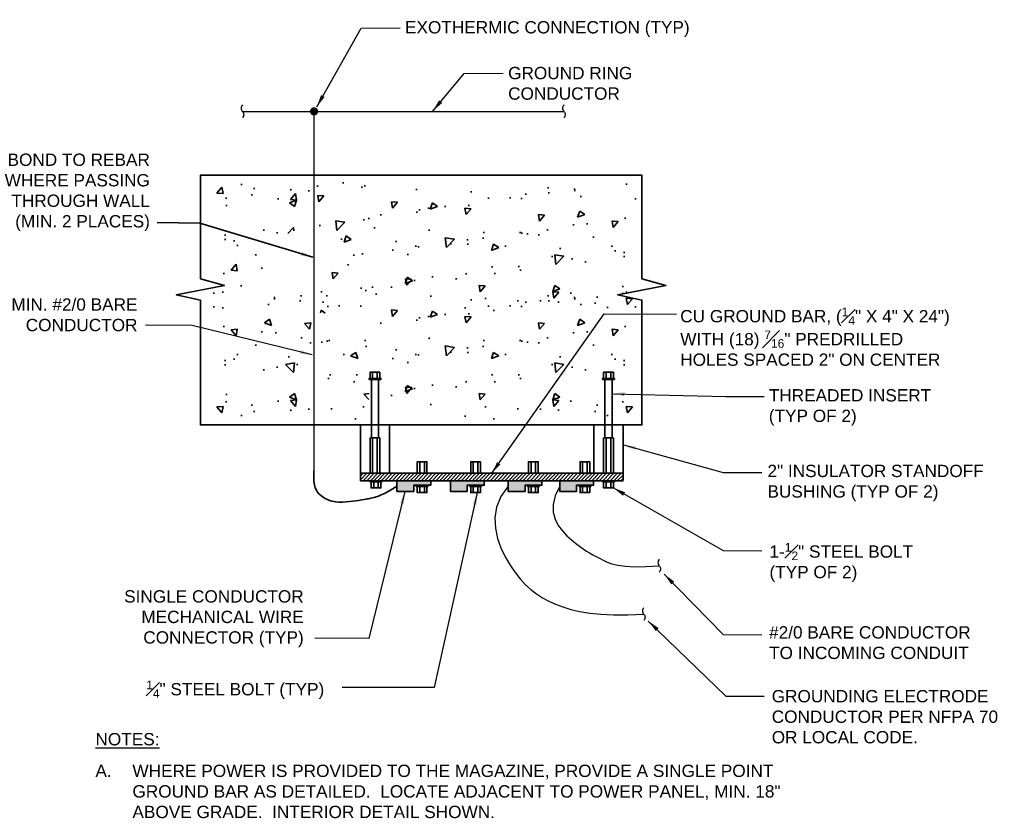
# Model space of a CAD drawing. Header units: inches. Extents: x 298 to 9722, y 170 to 7422.
# Tile 25 of 36: x 2262 to 2981, y 1304 to 1887. Entities that reach past the tile are written whole.
import ezdxf

# ---------------------------------------------------------------- set-up
doc = ezdxf.new("R2010")
doc.units = ezdxf.units.IN
doc.header["$MEASUREMENT"] = 0
doc.layers.add('E-ANNO-TEXT', color=7, linetype='Continuous', lineweight=25)
doc.layers.add('E-DETL-GRPH', color=7, linetype='Continuous', lineweight=35)
doc.styles.add('Arial8', font='arial.ttf', dxfattribs={"height": 0.125})
doc.styles.get("Standard").update_dxf_attribs({"font": 'arial.ttf'})
doc.dimstyles.new('3-16to1Dim8', dxfattribs={"dimtxt": 12, "dimasz": 0.0625, "dimexe": 0.0625, "dimexo": 0.0625, "dimgap": 0.03125, "dimtad": 1, "dimdec": 4, "dimlfac": 64, "dimzin": 3, "dimdsep": 46, "dimlunit": 4, "dimtxsty": 'Arial8', "dimcen": 0.09375, "dimclrd": 256, "dimclrt": 256, "dimadec": 0, "dimazin": 1, "dimtfac": 1, "dimtdec": 4, "dimtofl": 0, "dimtmove": 0, "dimatfit": 3, "dimfxl": 1, "dimfrac": 1, "dimtolj": 1, "dimtzin": 0, "dimlwd": -1, "dimarcsym": 0})

# ---------------------------------------------------------------- blocks, each defined once
blk = doc.blocks.new('Line Break-Big')
blk.add_lwpolyline([(0, 0.125, 0.414214), (0, 0, -0.414214), (0, -0.125)], format="xyb")

msp = doc.modelspace()

# ---------------------------------------------------------------- hatches: boundary and pattern name
at = {"layer": 'E-ANNO-TEXT'}
h = msp.add_hatch(color=0, dxfattribs=at)
edge = h.paths.add_edge_path()
edge.add_arc((2476.81582, 1820.21816), 3.02048, 0, 360)
at = {"layer": 'E-DETL-GRPH'}
h = msp.add_hatch(dxfattribs=at)
h.set_pattern_fill('AR-CONC', color=9, scale=7.48728, style=0)
h.set_pattern_definition([(50, (-520.03, 3013.875), (53.7033, -4.6984), [5.6155, -61.7701]), (355, (-520.03, 3013.875), (-10.3887, 56.3187), [4.4924, -49.41605]), (100.4514, (-515.553, 3013.483), (43.3146, 51.6203), [4.7724, -52.4965]), (46.1842, (-520.03, 3028.85), (79.9073, -12.3929), [8.4232, -92.655]), (96.6356, (-513.37, 3027.82), (69.9808, 72.935), [7.1586, -78.7447]), (351.1842, (-520.03, 3028.85), (69.9808, 72.935), [6.7386, -74.124]), (21, (-512.54, 3025.106), (44.6921, -30.1452), [5.6155, -61.7701]), (326, (-512.54, 3025.106), (18.2177, 54.294), [4.4924, -49.41605]), (71.4514, (-508.817, 3022.593), (62.9098, 24.1488), [4.7724, -52.4965]), (37.5, (-520.028, 3013.875), (0.91044, 24.9247), [0, -48.81707, 0, -50.16478, 0, -49.60323]), (7.5, (-520.028, 3013.875), (19.69675, 29.5307), [0, -28.6014, 0, -47.69397, 0, -18.90538]), (327.5, (-536.725, 3013.875), (39.96878, -1.68875), [0, -18.7182, 0, -58.40078, 0, -77.49335]), (317.5, (-544.212, 3013.875), (43.66478, 7.49514), [0, -24.33366, 0, -38.7841, 0, -55.0315])])
h.paths.add_polyline_path([(2490.60709, 1770.98619), (2402.63155, 1770.98619), (2402.25718, 1672.90282), (2406.74955, 1672.90282), (2419.10356, 1677.39519), (2438.94486, 1698.73394), (2450.9245, 1728.30869), (2485.74036, 1743.28325)])
h = msp.add_hatch(dxfattribs=at)
h.set_pattern_fill('AR-CONC', color=9, scale=7.48728, style=0)
h.set_pattern_definition([(230, (5635.06, 430.014), (-53.7033, 4.6984), [5.6155, -61.7701]), (175, (5635.06, 430.014), (10.3887, -56.3187), [4.4924, -49.41605]), (280.4514, (5630.584, 430.406), (-43.3146, -51.6203), [4.7724, -52.4965]), (226.1842, (5635.06, 415.04), (-79.9073, 12.3929), [8.4232, -92.655]), (276.6356, (5628.4, 416.07), (-69.9808, -72.935), [7.1586, -78.7447]), (171.1842, (5635.06, 415.04), (-69.9808, -72.935), [6.7386, -74.124]), (201, (5627.57, 418.783), (-44.6921, 30.1452), [5.6155, -61.7701]), (146, (5627.57, 418.783), (-18.2177, -54.294), [4.4924, -49.41605]), (251.4514, (5623.85, 421.296), (-62.9098, -24.1488), [4.7724, -52.4965]), (217.5, (5635.06, 430.014), (-0.91044, -24.9247), [0, -48.81707, 0, -50.16478, 0, -49.60323]), (187.5, (5635.06, 430.014), (-19.69675, -29.5307), [0, -28.6014, 0, -47.69397, 0, -18.90538]), (147.5, (5651.756, 430.014), (-39.96878, 1.68875), [0, -18.7182, 0, -58.40078, 0, -77.49335]), (137.5, (5659.243, 430.014), (-43.66478, -7.49514), [0, -24.33366, 0, -38.7841, 0, -55.0315])])
h.paths.add_polyline_path([(2624.42413, 1672.90282), (2712.39967, 1672.90282), (2712.77404, 1770.98619), (2708.28167, 1770.98619), (2689.63225, 1771.84542), (2640.66879, 1769.07738), (2478.82484, 1771.81922), (2478.25825, 1673.0019)])
h = msp.add_hatch(dxfattribs=at)
h.set_pattern_fill('AR-CONC', color=9, scale=7.48728, style=0)
h.set_pattern_definition([(310, (-520.03, 351.024), (53.7033, 4.6984), [5.6155, -61.7701]), (5, (-520.03, 351.024), (-10.3887, -56.3187), [4.4924, -49.41605]), (259.5486, (-515.553, 351.415), (43.3146, -51.6203), [4.7724, -52.4965]), (313.8158, (-520.03, 336.05), (79.9073, 12.3929), [8.4232, -92.655]), (263.3644, (-513.37, 337.08), (69.9808, -72.935), [7.1586, -78.7447]), (8.8158, (-520.03, 336.05), (69.9808, -72.935), [6.7386, -74.124]), (339, (-512.54, 339.793), (44.6921, 30.1452), [5.6155, -61.7701]), (34, (-512.54, 339.79), (18.2177, -54.294), [4.4924, -49.41605]), (288.5486, (-508.817, 342.305), (62.9098, -24.1488), [4.7724, -52.4965]), (322.5, (-520.028, 351.024), (0.91044, -24.9247), [0, -48.81707, 0, -50.16478, 0, -49.60323]), (352.5, (-520.028, 351.024), (19.69675, -29.5307), [0, -28.6014, 0, -47.69397, 0, -18.90538]), (32.5, (-536.725, 351.024), (39.96878, 1.68875), [0, -18.7182, 0, -58.40078, 0, -77.49335]), (42.5, (-544.212, 351.024), (43.66478, -7.49514), [0, -24.33366, 0, -38.7841, 0, -55.0315])])
h.paths.add_polyline_path([(2515.64374, 1594.238), (2402.63155, 1593.91202), (2402.25718, 1691.99539), (2406.74955, 1691.99539), (2426.33691, 1697.66847), (2459.79154, 1691.43431), (2512.24159, 1684.77509), (2519.32944, 1647.51178)])
h = msp.add_hatch(dxfattribs=at)
h.set_pattern_fill('AR-CONC', color=9, scale=7.48728, style=0)
h.set_pattern_definition([(230, (5635.06, 351.024), (-53.7033, 4.6984), [5.6155, -61.7701]), (175, (5635.06, 351.024), (10.3887, -56.3187), [4.4924, -49.41605]), (280.4514, (5630.584, 351.415), (-43.3146, -51.6203), [4.7724, -52.4965]), (226.1842, (5635.06, 336.05), (-79.9073, 12.3929), [8.4232, -92.655]), (276.6356, (5628.4, 337.08), (-69.9808, -72.935), [7.1586, -78.7447]), (171.1842, (5635.06, 336.05), (-69.9808, -72.935), [6.7386, -74.124]), (201, (5627.57, 339.793), (-44.6921, 30.1452), [5.6155, -61.7701]), (146, (5627.57, 339.79), (-18.2177, -54.294), [4.4924, -49.41605]), (251.4514, (5623.85, 342.305), (-62.9098, -24.1488), [4.7724, -52.4965]), (217.5, (5635.06, 351.024), (-0.91044, -24.9247), [0, -48.81707, 0, -50.16478, 0, -49.60323]), (187.5, (5635.06, 351.024), (-19.69675, -29.5307), [0, -28.6014, 0, -47.69397, 0, -18.90538]), (147.5, (5651.756, 351.024), (-39.96878, 1.68875), [0, -18.7182, 0, -58.40078, 0, -77.49335]), (137.5, (5659.243, 351.024), (-43.66478, -7.49514), [0, -24.33366, 0, -38.7841, 0, -55.0315])])
h.paths.add_polyline_path([(2624.42413, 1593.91202), (2712.39967, 1593.91202), (2712.77404, 1691.99539), (2708.28167, 1691.99539), (2695.92766, 1687.50302), (2511.68693, 1679.9938), (2526.13455, 1655.92655), (2526.98441, 1593.06854)])
h = msp.add_hatch(dxfattribs=at)
h.set_pattern_fill('ANSI31', color=0, scale=15)
h.set_pattern_definition([(45, (-1444.1845, -107.2866), (-1.3258252, 1.3258252), [])])
h.paths.add_polyline_path([(2510.66735, 1555.92587), (2510.66735, 1550.53262), (2702.39879, 1550.53262), (2702.39879, 1555.92587)])
h = msp.add_hatch(color=0, dxfattribs=at)
h.dxf.hatch_style = 1
h.paths.add_polyline_path([(2549.62095, 1542.67098), (2549.62095, 1547.16334), (2561.97496, 1547.16334), (2561.97496, 1550.53262), (2537.26694, 1550.53262), (2537.26694, 1542.67098)])
h.paths.add_polyline_path([(2588.6976, 1542.67098), (2588.6976, 1547.16334), (2601.05161, 1547.16334), (2601.05161, 1550.53262), (2576.34359, 1550.53262), (2576.34359, 1542.67098)])
h.paths.add_polyline_path([(2618.4967, 1550.53262), (2618.4967, 1542.67098), (2630.85071, 1542.67098), (2630.85071, 1547.16334), (2643.20472, 1547.16334), (2643.20472, 1550.53262)])
h.paths.add_polyline_path([(2656.18314, 1550.53262), (2656.18314, 1542.67098), (2668.53715, 1542.67098), (2668.53715, 1547.16334), (2680.89116, 1547.16334), (2680.89116, 1550.53262)])

# ---------------------------------------------------------------- linework, layer by layer
at = {"layer": 'E-ANNO-TEXT', "color": 0}
msp.add_line((2476.62163, 1819.3075), (2476.77532, 1557.76754), dxfattribs=at)
for points in [[(2424.51376, 1820.2145), (2659.23999, 1820.2145)], [(2618.4967, 1546.6018), (2613.21396, 1538.94146), (2610.10509, 1531.1841), (2608.86417, 1523.44171), (2609.18527, 1515.8263), (2610.76249, 1508.44987), (2613.28989, 1501.42442), (2616.46157, 1494.86195), (2619.9716, 1488.87447), (2623.57191, 1483.54512), (2627.24578, 1478.84158), (2631.03433, 1474.70269), (2634.97869, 1471.06727), (2639.11999, 1467.87415), (2643.49934, 1465.06215), (2648.15788, 1462.57011), (2653.13672, 1460.33684), (2658.49272, 1458.31807), (2664.3457, 1456.53704), (2670.83118, 1455.03389), (2678.08469, 1453.84877), (2686.24179, 1453.02181), (2695.43799, 1452.59315), (2705.80885, 1452.60293), (2717.48989, 1453.09129)], [(2656.18314, 1546.6018), (2652.80728, 1539.56311), (2651.33246, 1533.19693), (2651.44312, 1527.47178), (2652.82367, 1522.35616), (2655.15854, 1517.81858), (2658.13217, 1513.82754), (2661.42898, 1510.35155), (2664.73341, 1507.35911), (2667.79164, 1504.81257), (2670.59702, 1502.64962), (2673.20465, 1500.80177), (2675.66962, 1499.20054), (2678.04704, 1497.77746), (2680.39202, 1496.46404), (2682.75965, 1495.19181), (2685.20504, 1493.89228), (2687.81194, 1492.52468), (2690.77873, 1491.15902), (2694.3324, 1489.89303), (2698.69998, 1488.82443), (2704.10847, 1488.05093), (2710.78491, 1487.67025), (2718.95629, 1487.78012), (2728.84963, 1488.47825)]]:
    msp.add_lwpolyline(points, dxfattribs=at)
at = {"layer": 'E-DETL-GRPH', "color": 0}
for p, q in [((2510.66735, 1550.53262), (2510.66735, 1591.29147)), ((2510.66735, 1591.29147), (2532.39216, 1591.29147)), ((2531.90635, 1591.29147), (2531.90635, 1555.92587)), ((2681.1598, 1555.92587), (2681.1598, 1591.29147)), ((2702.39879, 1591.29147), (2702.39879, 1550.68315)), ((2702.39879, 1555.92587), (2510.66735, 1555.92587)), ((2510.66735, 1550.53262), (2702.39879, 1550.53262)), ((2702.39879, 1550.68315), (2702.39879, 1550.68315)), ((2702.39879, 1550.68315), (2702.39879, 1550.68315))]:
    msp.add_line(p, q, dxfattribs=at)
at = {"layer": 'E-DETL-GRPH', "color": 9}
msp.add_lwpolyline([(2393.81591, 1697.98521), (2411.41102, 1693.11848), (2376.2208, 1686.37993), (2393.81591, 1682.4491), (2393.81591, 1591.29147), (2716.14331, 1591.29147), (2716.14331, 1674.40028), (2716.14331, 1682.4491), (2698.54821, 1686.37993), (2733.73842, 1693.11848), (2716.14331, 1697.98521), (2716.14331, 1773.60674), (2393.81591, 1773.60674)], close=True, dxfattribs=at)
at = {"layer": 'E-DETL-GRPH', "color": 0}
for points in [[(2516.98167, 1624.4915), (2525.59204, 1624.4915), (2525.59204, 1625.24023), (2516.98167, 1625.24023)], [(2517.73039, 1625.24023), (2524.84331, 1625.24023), (2524.84331, 1629.7326), (2517.73039, 1629.7326)], [(2687.47411, 1624.4915), (2696.08448, 1624.4915), (2696.08448, 1625.24023), (2687.47411, 1625.24023)], [(2688.22284, 1625.24023), (2695.33575, 1625.24023), (2695.33575, 1629.7326), (2688.22284, 1629.7326)], [(2517.73039, 1555.92587), (2524.84331, 1555.92587), (2524.84331, 1581.82418), (2517.73039, 1581.82418)], [(2688.22284, 1555.92587), (2695.33575, 1555.92587), (2695.33575, 1581.82418), (2688.22284, 1581.82418)], [(2552.12004, 1555.92587), (2559.23296, 1555.92587), (2559.23296, 1564.35617), (2552.12004, 1564.35617)], [(2591.19669, 1555.92587), (2598.30961, 1555.92587), (2598.30961, 1564.35617), (2591.19669, 1564.35617)], [(2633.34981, 1555.92587), (2640.46272, 1555.92587), (2640.46272, 1564.35617), (2633.34981, 1564.35617)], [(2671.03624, 1555.92587), (2678.14916, 1555.92587), (2678.14916, 1564.35617), (2671.03624, 1564.35617)], [(2517.73039, 1550.53262), (2526.34077, 1550.53262), (2526.34077, 1549.78389), (2517.73039, 1549.78389)], [(2518.47912, 1549.78389), (2525.59204, 1549.78389), (2525.59204, 1545.29152), (2518.47912, 1545.29152)], [(2561.97496, 1550.53262), (2561.97496, 1547.16334), (2549.62095, 1547.16334), (2549.62095, 1542.67098), (2537.26694, 1542.67098), (2537.26694, 1550.53262)], [(2551.3718, 1547.16334), (2559.98217, 1547.16334), (2559.98217, 1546.41462), (2551.3718, 1546.41462)], [(2552.12053, 1546.41462), (2559.23345, 1546.41462), (2559.23345, 1541.92225), (2552.12053, 1541.92225)], [(2601.05161, 1550.53262), (2601.05161, 1547.16334), (2588.6976, 1547.16334), (2588.6976, 1542.67098), (2576.34359, 1542.67098), (2576.34359, 1550.53262)], [(2590.44845, 1547.16334), (2599.05883, 1547.16334), (2599.05883, 1546.41462), (2590.44845, 1546.41462)], [(2591.19718, 1546.41462), (2598.3101, 1546.41462), (2598.3101, 1541.92225), (2591.19718, 1541.92225)], [(2643.20472, 1550.53262), (2643.20472, 1547.16334), (2630.85071, 1547.16334), (2630.85071, 1542.67098), (2618.4967, 1542.67098), (2618.4967, 1550.53262)], [(2632.60157, 1547.16334), (2641.21194, 1547.16334), (2641.21194, 1546.41462), (2632.60157, 1546.41462)], [(2633.35029, 1546.41462), (2640.46321, 1546.41462), (2640.46321, 1541.92225), (2633.35029, 1541.92225)], [(2680.89116, 1550.53262), (2680.89116, 1547.16334), (2668.53715, 1547.16334), (2668.53715, 1542.67098), (2656.18314, 1542.67098), (2656.18314, 1550.53262)], [(2670.288, 1547.16334), (2678.89838, 1547.16334), (2678.89838, 1546.41462), (2670.288, 1546.41462)], [(2671.03673, 1546.41462), (2678.14965, 1546.41462), (2678.14965, 1541.92225), (2671.03673, 1541.92225)], [(2687.47411, 1550.53262), (2696.08448, 1550.53262), (2696.08448, 1549.78389), (2687.47411, 1549.78389)], [(2688.22284, 1549.78389), (2695.33575, 1549.78389), (2695.33575, 1545.29152), (2688.22284, 1545.29152)]]:
    msp.add_lwpolyline(points, close=True, dxfattribs=at)
for points in [[(2519.60221, 1625.24023), (2519.60221, 1629.7326)], [(2522.97149, 1625.24023), (2522.97149, 1629.7326)], [(2690.09466, 1625.24023), (2690.09466, 1629.7326)], [(2693.46393, 1625.24023), (2693.46393, 1629.7326)], [(2518.6663, 1624.4915), (2518.6663, 1581.82418)], [(2523.9074, 1624.4915), (2523.9074, 1581.82418)], [(2689.15875, 1624.4915), (2689.15875, 1581.82418)], [(2694.39984, 1624.4915), (2694.39984, 1581.82418)], [(2519.60221, 1555.92587), (2519.60221, 1581.82418)], [(2522.97149, 1555.92587), (2522.97149, 1581.82418)], [(2690.09466, 1555.92587), (2690.09466, 1581.82418)], [(2693.46393, 1555.92587), (2693.46393, 1581.82418)], [(2553.99186, 1555.92587), (2553.99186, 1564.35617)], [(2557.36114, 1556.00675), (2557.36114, 1564.35617)], [(2593.06851, 1555.92587), (2593.06851, 1564.35617)], [(2596.43779, 1555.92587), (2596.43779, 1564.35617)], [(2635.22163, 1555.92587), (2635.22163, 1564.35617)], [(2638.5909, 1555.92587), (2638.5909, 1564.35617)], [(2672.90806, 1555.92587), (2672.90806, 1564.35617)], [(2676.27734, 1555.92587), (2676.27734, 1564.35617)], [(2520.35094, 1549.78389), (2520.35094, 1545.29152)], [(2523.72022, 1549.78389), (2523.72022, 1545.29152)], [(2553.99235, 1546.41462), (2553.99235, 1541.92225)], [(2557.36163, 1546.41462), (2557.36163, 1541.92225)], [(2593.069, 1546.41462), (2593.069, 1541.92225)], [(2596.43828, 1546.41462), (2596.43828, 1541.92225)], [(2635.22211, 1546.41462), (2635.22211, 1541.92225)], [(2638.59139, 1546.41462), (2638.59139, 1541.92225)], [(2672.90855, 1546.41462), (2672.90855, 1541.92225)], [(2676.27783, 1546.41462), (2676.27783, 1541.92225)], [(2690.09466, 1549.78389), (2690.09466, 1545.29152)], [(2693.46393, 1549.78389), (2693.46393, 1545.29152)]]:
    msp.add_lwpolyline(points, dxfattribs=at)
msp.add_open_spline([(2476.77532, 1557.76754), (2475.89945, 1545.81708), (2481.2719, 1539.28987), (2491.89493, 1533.49424), (2516.15418, 1537.21697), (2516.15418, 1537.21697), (2527.66401, 1540.0968), (2537.26694, 1546.6018)], degree=3, knots=[3.901736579, 3.901736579, 3.901736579, 3.901736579, 13.368702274, 22.341406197, 39.713102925, 64.13191273, 85.403713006, 85.403713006, 85.403713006, 85.403713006], dxfattribs=at)

# ---------------------------------------------------------------- block references
at = {"layer": 'E-ANNO-TEXT', "color": 0, "xscale": 37.43639996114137, "yscale": 37.43639996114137, "zscale": 1.497455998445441}
for p in [(2424.51376, 1820.2145), (2659.23999, 1820.2145), (2728.84963, 1488.47825), (2717.48989, 1453.09129)]:
    msp.add_blockref('Line Break-Big', p, dxfattribs=at)

# ---------------------------------------------------------------- texts
at = {"layer": 'E-ANNO-TEXT', "color": 0, "attachment_point": 1}
for s, insert, char_height, width in [('EXOTHERMIC CONNECTION (TYP) ', (2543.25323, 1886.13553), 8.984736, 237.0991154), ('GROUND RING CONDUCTOR', (2618.53056, 1852.70363), 8.984736, 95.6519522), ('\\pxqr;BOND TO REBAR WHERE PASSING THROUGH WALL (MIN. 2 PLACES)', (2235.43599, 1789.42014), 8.984736, 121.5355819), ('\\pxqr;MIN. #2/0 BARE CONDUCTOR', (2245.78826, 1683.68574), 8.984736, 102.107301), ('\\A1;CU GROUND BAR, ({\\H0.7x;\\S1#4;}" X 4" X 24")\\PWITH (18) {\\H0.7x;\\S7#16;}" PREDRILLED HOLES SPACED 2" ON CENTER ', (2744.17547, 1676.96417), 8.984736, 205.5766087), ('THREADED INSERT\\P(TYP OF 2)', (2808.85175, 1617.38103), 8.984736, 131.1872424), ('2" INSULATOR STANDOFF BUSHING (TYP OF 2)', (2807.87668, 1562.17216), 8.984736, 179.6832742), ('\\A1;1-{\\H0.7x;\\S1#2;}" STEEL BOLT\\P(TYP OF 2)', (2809.31693, 1505.10507), 8.984736, 134.3079537), ('\\pxqr;SINGLE CONDUCTOR\\PMECHANICAL WIRE\\PCONNECTOR (TYP) ', (2321.35912, 1470.54416), 8.984736, 147.9132425), ('\\pxql;#2/0 BARE CONDUCTOR TO INCOMING CONDUIT', (2809.04651, 1444.291), 8.984736, 154.5929204), ('\\A1;{\\H0.7x;\\S1#4;}" STEEL BOLT (TYP)', (2354.28127, 1404.57924), 8.984736, 143.9970048), ('GROUNDING ELECTRODE CONDUCTOR PER NFPA 70 OR LOCAL CODE.', (2810.95875, 1397.68878), 8.984736, 173.7611493), ('{\\LNOTES:}', (2317.21013, 1366.28129), 9, 63.6272003), ('\\pxi-3,l3,t3;A.^IWHERE POWER IS PROVIDED TO THE MAGAZINE, PROVIDE A SINGLE POINT GROUND BAR AS DETAILED.  LOCATE ADJACENT TO POWER PANEL, MIN. 18" ABOVE GRADE.  INTERIOR DETAIL SHOWN.', (2317.21013, 1343.17797), 9, 527.3493658)]:
    msp.add_mtext(s, dxfattribs=dict(at, insert=insert, char_height=char_height, width=width))

# ---------------------------------------------------------------- leaders
at = {"layer": 'E-ANNO-TEXT', "color": 0, "annotation_type": 0, "has_hookline": 1, "hookline_direction": 0}
for points in [[(2478.7923, 1823.57441), (2511.23286, 1881.08911), (2539.62502, 1881.23931)], [(2563.44949, 1820.44569), (2586.50987, 1847.97225), (2614.90203, 1848.12244)], [(2606.53307, 1555.92587), (2688.69172, 1672.28783), (2741.38989, 1672.18874)], [(2475.37613, 1642.37545), (2387.74602, 1663.9007), (2353.6453, 1664.0323)], [(2694.68142, 1614.08018), (2777.39334, 1612.11667), (2805.50183, 1612.01758)], [(2702.67588, 1576.68188), (2775.53252, 1556.63002), (2803.64101, 1556.53093)], [(2543.15549, 1542.67098), (2516.73334, 1435.29651), (2477.35103, 1435.6159)], [(2596.01345, 1541.92225), (2564.54962, 1399.47617), (2497.33568, 1399.45229)], [(2695.33575, 1545.29152), (2775.53252, 1499.50837), (2803.64101, 1499.40928)], [(2732.47651, 1482.26409), (2775.53252, 1438.15373), (2803.64101, 1438.05464)], [(2720.85276, 1448.09132), (2777.44477, 1393.2391), (2805.55325, 1393.14001)]]:
    msp.add_leader(points, dimstyle='3-16to1Dim8', override={"dimasz": 9, "dimtad": 0}, dxfattribs=at)
at = {"layer": 'E-DETL-GRPH', "color": 0, "annotation_type": 0, "has_hookline": 1, "hookline_direction": 0}
msp.add_leader([(2475.94022, 1713.70543), (2393.32227, 1738.64899), (2362.21847, 1738.96838)], dimstyle='3-16to1Dim8', override={"dimasz": 9, "dimtad": 0}, dxfattribs=at)

doc.saveas('drawing.dxf')
